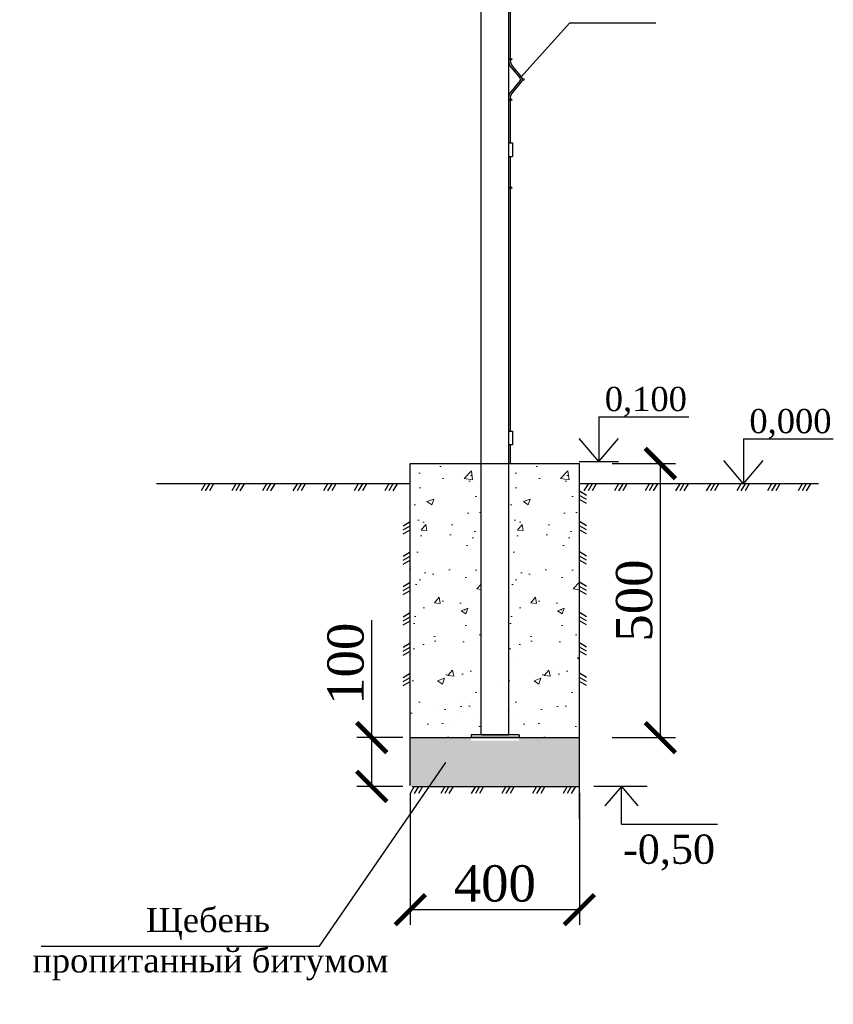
# Model space of a CAD drawing. Header units: inches. Extents: x 6778 to 7415, y 45 to 1090.
# Tile 20 of 41: x 7109 to 7176, y 234 to 316. Entities that reach past the tile are written whole.
import ezdxf

# ---------------------------------------------------------------- set-up
doc = ezdxf.new("R2010")
doc.units = ezdxf.units.IN
doc.header["$MEASUREMENT"] = 0
doc.linetypes.add('DASHDOTX2', pattern=[50.8, 25.4, -12.7, 0, -12.7])
doc.linetypes.add('K5LT_BASIC', pattern=[0])
doc.layers.add('.', color=7, linetype='Continuous', lineweight=15)
doc.layers.add('Системный слой VIEW1', color=7, linetype='Continuous')
doc.layers.add('Системный слой VIEW5', color=7, linetype='Continuous')
doc.styles.add('GOST', font='gost.shx', dxfattribs={"oblique": 15})
doc.styles.add('TIEMS', font='times.ttf')
doc.dimstyles.new('Copy of ISO-25', dxfattribs={"dimtxt": 3, "dimasz": 2.5, "dimexe": 1.25, "dimexo": 0.625, "dimtad": 1, "dimlfac": 100, "dimtxsty": 'GOST', "dimblk": 'ARCHTICK', "dimcen": 2.5, "dimadec": 0, "dimazin": 0, "dimtfac": 1, "dimtmove": 0, "dimatfit": 3, "dimldrblk": 'ARCHTICK', "dimfxl": 1, "dimarcsym": 0})

# ---------------------------------------------------------------- blocks, each defined once
blk = doc.blocks.new('_ArchTick')
at = {"color": 0, "linetype": 'ByBlock', "const_width": 0.15}
blk.add_lwpolyline([(-0.5, -0.5), (0.5, 0.5)], dxfattribs=at)
blk = doc.blocks.new('*D298')
at = {"color": 0, "lineweight": -2, "transparency": 16777216}
for p, q in [((7138.186, 256.384), (7138.186, 266.101)), ((7140.75, 256.384), (7136.936, 256.384)), ((7138.186, 252.346), (7138.186, 256.384)), ((7140.75, 252.346), (7136.936, 252.346))]:
    blk.add_line(p, q, dxfattribs=at)
at = {"layer": 'Defpoints', "color": 0, "transparency": 16777216}
for p in [(7138.186, 256.384), (7141.375, 256.384), (7141.375, 252.346)]:
    blk.add_point(p, dxfattribs=at)
at = {"color": 0, "lineweight": -2, "transparency": 16777216, "xscale": 2.5, "yscale": 2.5, "zscale": 2.5}
for p, rotation in [((7138.186, 256.384), 90), ((7138.186, 252.346), 270)]:
    blk.add_blockref('_ArchTick', p, dxfattribs=dict(at, rotation=rotation))
at = {"color": 0, "transparency": 16777216, "insert": (7136.035, 262.493), "char_height": 3, "attachment_point": 5, "rotation": 90, "style": 'TIEMS'}
blk.add_mtext('100', dxfattribs=at)
blk = doc.blocks.new('*D299')
at = {"color": 0, "lineweight": -2, "transparency": 16777216}
for p, q in [((7141.375, 251.808), (7141.375, 240.897)), ((7155.375, 251.808), (7155.375, 240.897)), ((7155.375, 242.147), (7141.375, 242.147))]:
    blk.add_line(p, q, dxfattribs=at)
at = {"layer": 'Defpoints', "color": 0, "transparency": 16777216}
for p in [(7141.375, 252.433), (7155.375, 252.433), (7141.375, 242.147)]:
    blk.add_point(p, dxfattribs=at)
at = {"color": 0, "lineweight": -2, "transparency": 16777216, "xscale": 2.5, "yscale": 2.5, "zscale": 2.5, "rotation": 180}
blk.add_blockref('_ArchTick', (7141.375, 242.147), dxfattribs=at)
at = {"color": 0, "lineweight": -2, "transparency": 16777216, "xscale": 2.5, "yscale": 2.5, "zscale": 2.5}
blk.add_blockref('_ArchTick', (7155.375, 242.147), dxfattribs=at)
at = {"color": 0, "transparency": 16777216, "insert": (7148.375, 244.298), "char_height": 3, "attachment_point": 5, "style": 'TIEMS'}
blk.add_mtext('400', dxfattribs=at)
blk = doc.blocks.new('*D301')
at = {"color": 0, "lineweight": -2, "transparency": 16777216}
for p, q in [((7158.085, 279.059), (7163.325, 279.059)), ((7162.075, 256.384), (7162.075, 279.059)), ((7158.085, 256.384), (7163.325, 256.384))]:
    blk.add_line(p, q, dxfattribs=at)
at = {"layer": 'Defpoints', "color": 0, "transparency": 16777216}
for p in [(7157.46, 279.059), (7162.075, 279.059), (7157.46, 256.384)]:
    blk.add_point(p, dxfattribs=at)
at = {"color": 0, "lineweight": -2, "transparency": 16777216, "xscale": 2.5, "yscale": 2.5, "zscale": 2.5}
for p, rotation in [((7162.075, 279.059), 90), ((7162.075, 256.384), 270)]:
    blk.add_blockref('_ArchTick', p, dxfattribs=dict(at, rotation=rotation))
at = {"color": 0, "transparency": 16777216, "insert": (7159.924, 267.722), "char_height": 3, "attachment_point": 5, "rotation": 90, "style": 'TIEMS'}
blk.add_mtext('500', dxfattribs=at)

msp = doc.modelspace()

# ---------------------------------------------------------------- hatches: boundary and pattern name
at = {"layer": '.', "linetype": 'ByBlock'}
h = msp.add_hatch(dxfattribs=at)
h.set_pattern_fill('AR-CONC', color=0, scale=0.8)
h.set_pattern_definition([(50, (4035.581, -1094.612), (5.7380815, -0.502017), [0.6, -6.6]), (355, (4035.581, -1094.612), (-1.110011, 6.017537), [0.48, -5.28]), (100.45144, (4036.0594, -1094.6537), (4.628071, 5.51552), [0.509922, -5.609137]), (46.1842, (4035.581, -1093.012), (8.53793, -1.324154), [0.9, -9.9]), (96.63564, (4036.293, -1093.122), (7.477296, 7.792949), [0.764883, -8.41371]), (351.18416, (4035.581, -1093.012), (7.477296, 7.792949), [0.72, -7.92]), (21, (4036.381, -1093.412), (4.7752564, -3.220951), [0.6, -6.6]), (326, (4036.381, -1093.412), (1.946523, 5.8012), [0.48, -5.28]), (71.45144, (4036.779, -1093.68), (6.721779, 2.580249), [0.509922, -5.609137]), (37.5, (4035.5812, -1094.6118), (0.0972788, 2.6631508), [0, -5.216, 0, -5.36, 0, -5.3]), (7.5, (4035.5812, -1094.6118), (2.1045563, 3.1552937), [0, -3.056, 0, -5.096, 0, -2.02]), (327.5, (4033.7972, -1094.6118), (4.2705795, -0.180439), [0, -2, 0, -6.24, 0, -8.28]), (317.5, (4032.9972, -1094.612), (4.6654894, 0.80084), [0, -2.6, 0, -4.144, 0, -5.88])])
h.paths.add_polyline_path([(7147.248, 279.06), (7141.367, 279.059), (7141.367, 256.384), (7147.33, 256.384), (7147.248, 256.444)])
h = msp.add_hatch(dxfattribs=at)
h.set_pattern_fill('AR-CONC', color=0, scale=0.8)
h.set_pattern_definition([(50, (4043.5577, -1094.612), (5.7380815, -0.502017), [0.6, -6.6]), (355, (4043.5577, -1094.612), (-1.110011, 6.017537), [0.48, -5.28]), (100.45144, (4044.036, -1094.6537), (4.628071, 5.51552), [0.509922, -5.609137]), (46.1842, (4043.558, -1093.012), (8.53793, -1.324154), [0.9, -9.9]), (96.63564, (4044.269, -1093.122), (7.477296, 7.792949), [0.764883, -8.41371]), (351.18416, (4043.558, -1093.012), (7.477296, 7.792949), [0.72, -7.92]), (21, (4044.3577, -1093.412), (4.7752564, -3.220951), [0.6, -6.6]), (326, (4044.3577, -1093.412), (1.946523, 5.8012), [0.48, -5.28]), (71.45144, (4044.7556, -1093.68), (6.721779, 2.580249), [0.509922, -5.609137]), (37.5, (4043.5577, -1094.6118), (0.0972788, 2.6631508), [0, -5.216, 0, -5.36, 0, -5.3]), (7.5, (4043.5577, -1094.6118), (2.1045563, 3.1552937), [0, -3.056, 0, -5.096, 0, -2.02]), (327.5, (4041.7737, -1094.6118), (4.2705795, -0.180439), [0, -2, 0, -6.24, 0, -8.28]), (317.5, (4040.9737, -1094.612), (4.6654894, 0.80084), [0, -2.6, 0, -4.144, 0, -5.88])])
h.paths.add_polyline_path([(7149.487, 256.384), (7155.307, 256.384), (7155.367, 256.444), (7155.367, 279.059), (7149.487, 279.059)])
h = msp.add_hatch(dxfattribs=at)
h.set_pattern_fill('GRAVEL', color=256, scale=0.8)
h.set_pattern_definition([(228.0127875, (3878.45355, -1246.500063), (-6.4, -7.2), [0.1076288, -10.65527044]), (184.9697407, (3878.38155, -1246.580063), (9.6, 0.8), [0.1846944, -18.28473981]), (132.510447, (3878.19755, -1246.596063), (8, -8.8), [0.1302304, -12.89282608]), (267.273689, (3877.88555, -1246.796063), (0.8, 16), [0.1681904, -16.65084643]), (292.8336542, (3877.87755, -1246.964063), (-4, 9.6), [0.164924, -16.3274985]), (357.273689, (3877.94155, -1247.116063), (-16, 0.8), [0.1681904, -16.65084643]), (37.6942405, (3878.10955, -1247.124063), (-10.4, -8), [0.2224232, -22.01987884]), (72.2553284, (3878.28555, -1246.988063), (5.6, 17.6), [0.2099904, -20.7890572]), (121.4295656, (3878.34955, -1246.788063), (-6.4, 10.4), [0.16876, -16.70725849]), (175.2363583, (3878.26155, -1246.644063), (8.8, -0.8), [0.1926656, -9.44061006]), (222.3974378, (3878.06955, -1246.628063), (-9.6, -8.8), [0.2491584, -24.6667]), (138.8140748, (3878.67755, -1246.80406), (-5.6, 4.8), [0.0850408, -8.41907585]), (171.4692344, (3878.61355, -1246.748063), (10.4, -1.6), [0.1617896, -16.01720913]), (225, (3878.45355, -1246.72406), (-1e-16, -0.8), [0.1131368, -1.01823405]), (203.1985905, (3878.39755, -1246.62806), (4, 1.6), [0.0609264, -6.03169208]), (291.8014095, (3878.34155, -1246.65206), (-0.8, 2.4), [0.0861624, -4.22196945]), (30.9637565, (3878.37355, -1246.73206), (2.4, 1.6), [0.1399432, -4.52481832]), (161.565051, (3878.49355, -1246.66006), (1.6, -0.8), [0.1011928, -2.42862933]), (16.3895403, (3877.87755, -1246.652063), (8, 2.4), [0.14176, -14.03427612]), (70.346176, (3878.01355, -1246.612063), (-3.2, -8.8), [0.1189288, -11.7739262]), (293.1985905, (3878.49355, -1246.50006), (-1.6, 4), [0.121852, -5.97076648]), (343.6104597, (3878.54155, -1246.612063), (-8, 2.4), [0.14176, -14.03427612]), (339.4439548, (3877.87755, -1247.14806), (-4, 1.6), [0.136704, -6.698499]), (294.7751406, (3878.00555, -1247.196063), (-4, 8.8), [0.1145424, -11.33971445]), (66.8014095, (3878.50155, -1247.30006), (1.6, 4), [0.121852, -5.97076648]), (17.3540246, (3878.54955, -1247.188063), (-10.4, -3.2), [0.1341048, -13.2763389]), (69.4439548, (3878.10955, -1247.30006), (-1.6, -4), [0.068352, -6.766851]), (101.3099325, (3878.45355, -1247.30006), (-0.8, 3.2), [0.040792, -4.03842361]), (165.9637565, (3878.44555, -1247.26006), (2.4, -0.8), [0.164924, -3.1335605]), (186.009006, (3878.28555, -1247.220063), (8, 0.8), [0.15284, -15.13113854]), (303.6900675, (3878.37355, -1246.80406), (-0.8, 1.6), [0.1153776, -2.76906342]), (353.1572266, (3878.43755, -1246.900063), (13.6, -1.6), [0.2014352, -19.9420501]), (60.945396, (3878.63755, -1246.92406), (-3.2, -5.6), [0.0823648, -8.15413931]), (90, (3878.67755, -1246.8521), (-0.8, 0.8), [0.048, -0.752]), (120.2564372, (3878.26955, -1247.196063), (3.2, -5.6), [0.1111392, -11.002816]), (48.0127875, (3878.21355, -1247.100063), (6.4, 7.2), [0.2152576, -10.54764164]), (0, (3878.35755, -1246.9401), (0.8, 0.8), [0.208, -0.592]), (325.3048465, (3878.56555, -1246.940063), (8, -5.6), [0.1264912, -12.52261944]), (254.054604, (3878.66955, -1247.01206), (-0.8, -3.2), [0.1164816, -5.70760631]), (207.6459754, (3878.63755, -1247.124063), (-15.2, -8), [0.189652, -18.77557935]), (175.4260787, (3878.46955, -1247.212063), (-10.4, 0.8), [0.2006392, -19.86325873])])
h.paths.add_polyline_path([(7155.367, 256.382), (7150.365, 256.382), (7150.365, 256.119), (7146.405, 256.119), (7146.405, 256.382), (7141.367, 256.382), (7141.367, 252.344), (7155.367, 252.344)])

# ---------------------------------------------------------------- linework, layer by layer
at = {"color": 1}
for p, q in [((7149.495, 305.582), (7149.85, 305.582)), ((7149.85, 305.582), (7149.85, 304.462)), ((7149.495, 304.462), (7149.85, 304.462)), ((7149.495, 281.724), (7149.85, 281.724)), ((7149.85, 281.724), (7149.85, 280.604)), ((7149.85, 280.604), (7149.495, 280.604))]:
    msp.add_line(p, q, dxfattribs=at)
at = {"color": 7}
for p, q in [((7156.974, 282.933), (7164.423, 282.933)), ((7156.974, 279.213), (7155.345, 281.135)), ((7156.974, 279.213), (7158.602, 281.135)), ((7168.947, 281.104), (7176.396, 281.104)), ((7168.947, 277.384), (7167.318, 279.306)), ((7168.947, 277.384), (7170.575, 279.306)), ((7158.855, 252.346), (7157.489, 250.732)), ((7158.855, 252.346), (7160.221, 250.732)), ((7158.855, 249.224), (7166.813, 249.224))]:
    msp.add_line(p, q, dxfattribs=at)
at = {"color": 7, "linetype": 'DASHDOTX2'}
for p, q in [((7156.974, 282.933), (7156.974, 279.213)), ((7168.947, 281.104), (7168.947, 277.384)), ((7158.855, 249.224), (7158.855, 252.346))]:
    msp.add_line(p, q, dxfattribs=at)
for p, q in [((7141.375, 252.433), (7141.375, 279.059)), ((7155.375, 249.633), (7155.375, 279.059)), ((7146.428, 256.624), (7146.428, 256.384)), ((7150.388, 256.624), (7150.388, 256.384)), ((7110.813, 239.143), (7133.853, 239.143))]:
    msp.add_line(p, q)
at = {"linetype": 'ByBlock'}
for p, q in [((7141.375, 277.384), (7120.375, 277.384)), ((7175.168, 277.384), (7155.375, 277.384))]:
    msp.add_line(p, q, dxfattribs=at)
at = {"linetype": 'ByBlock', "ltscale": 8}
for p, q in [((7124.404, 277.384), (7124.062, 276.787)), ((7124.745, 277.384), (7124.404, 276.787)), ((7125.087, 277.384), (7124.745, 276.787)), ((7126.936, 277.384), (7126.595, 276.787)), ((7127.277, 277.384), (7126.936, 276.787)), ((7127.619, 277.384), (7127.277, 276.787)), ((7129.468, 277.384), (7129.127, 276.787)), ((7129.809, 277.384), (7129.468, 276.787)), ((7130.151, 277.384), (7129.809, 276.787)), ((7132, 277.384), (7131.659, 276.787)), ((7132.341, 277.384), (7132, 276.787)), ((7132.683, 277.384), (7132.341, 276.787)), ((7134.532, 277.384), (7134.191, 276.787)), ((7134.873, 277.384), (7134.532, 276.787)), ((7135.215, 277.384), (7134.873, 276.787)), ((7137.064, 277.384), (7136.723, 276.787)), ((7137.406, 277.384), (7137.064, 276.787)), ((7137.747, 277.384), (7137.406, 276.787)), ((7139.596, 277.384), (7139.255, 276.787)), ((7139.938, 277.384), (7139.596, 276.787)), ((7140.279, 277.384), (7139.938, 276.787)), ((7156.089, 277.384), (7155.747, 276.787)), ((7156.43, 277.384), (7156.089, 276.787)), ((7156.772, 277.384), (7156.43, 276.787)), ((7158.621, 277.384), (7158.28, 276.787)), ((7158.962, 277.384), (7158.621, 276.787)), ((7159.304, 277.384), (7158.962, 276.787)), ((7161.153, 277.384), (7160.812, 276.787)), ((7161.494, 277.384), (7161.153, 276.787)), ((7161.836, 277.384), (7161.494, 276.787)), ((7163.685, 277.384), (7163.344, 276.787)), ((7164.026, 277.384), (7163.685, 276.787)), ((7164.368, 277.384), (7164.026, 276.787)), ((7166.217, 277.384), (7165.876, 276.787)), ((7166.559, 277.384), (7166.217, 276.787)), ((7166.9, 277.384), (7166.559, 276.787)), ((7168.749, 277.384), (7168.408, 276.787)), ((7169.091, 277.384), (7168.749, 276.787)), ((7169.432, 277.384), (7169.091, 276.787)), ((7171.281, 277.384), (7170.94, 276.787)), ((7171.623, 277.384), (7171.281, 276.787)), ((7171.964, 277.384), (7171.623, 276.787)), ((7173.813, 277.384), (7173.472, 276.787)), ((7174.155, 277.384), (7173.813, 276.787)), ((7174.496, 277.384), (7174.155, 276.787)), ((7155.971, 276.422), (7155.375, 276.764)), ((7155.971, 276.081), (7155.375, 276.422)), ((7155.971, 275.739), (7155.375, 276.081)), ((7140.778, 273.914), (7141.375, 274.255)), ((7140.778, 273.572), (7141.374, 273.913)), ((7155.971, 273.914), (7155.375, 274.255)), ((7155.971, 273.572), (7155.375, 273.913)), ((7140.778, 273.231), (7141.374, 273.572)), ((7155.971, 273.231), (7155.375, 273.572)), ((7140.778, 271.405), (7141.375, 271.746)), ((7140.778, 271.063), (7141.374, 271.405)), ((7155.971, 271.405), (7155.375, 271.746)), ((7155.971, 271.063), (7155.375, 271.405)), ((7140.778, 270.722), (7141.374, 271.063)), ((7155.971, 270.722), (7155.375, 271.063)), ((7140.778, 268.896), (7141.375, 269.237)), ((7140.778, 268.555), (7141.374, 268.896)), ((7155.971, 268.896), (7155.375, 269.237)), ((7155.971, 268.555), (7155.375, 268.896)), ((7140.778, 268.213), (7141.374, 268.555)), ((7155.971, 268.213), (7155.375, 268.555)), ((7140.778, 266.387), (7141.375, 266.729)), ((7140.778, 266.046), (7141.374, 266.387)), ((7155.971, 266.387), (7155.375, 266.729)), ((7155.971, 266.046), (7155.375, 266.387)), ((7140.778, 265.704), (7141.374, 266.046)), ((7155.971, 265.704), (7155.375, 266.046)), ((7140.778, 263.879), (7141.375, 264.22)), ((7155.971, 263.879), (7155.375, 264.22)), ((7140.778, 263.537), (7141.374, 263.878)), ((7140.778, 263.196), (7141.374, 263.537)), ((7155.971, 263.537), (7155.375, 263.878)), ((7155.971, 263.196), (7155.375, 263.537)), ((7140.778, 261.37), (7141.375, 261.711)), ((7155.971, 261.37), (7155.375, 261.711)), ((7140.778, 261.028), (7141.374, 261.37)), ((7140.778, 260.687), (7141.374, 261.028)), ((7155.971, 261.028), (7155.375, 261.37)), ((7155.971, 260.687), (7155.375, 261.028)), ((7141.701, 252.346), (7141.36, 251.749)), ((7142.043, 252.346), (7141.701, 251.749)), ((7142.384, 252.346), (7142.043, 251.749)), ((7144.234, 252.346), (7143.892, 251.749)), ((7144.575, 252.346), (7144.234, 251.749)), ((7144.916, 252.346), (7144.575, 251.749)), ((7146.766, 252.346), (7146.424, 251.749)), ((7147.107, 252.346), (7146.766, 251.749)), ((7147.448, 252.346), (7147.107, 251.749)), ((7149.298, 252.346), (7148.956, 251.749)), ((7149.639, 252.346), (7149.298, 251.749)), ((7149.981, 252.346), (7149.639, 251.749)), ((7151.83, 252.346), (7151.488, 251.749)), ((7152.171, 252.346), (7151.83, 251.749)), ((7152.513, 252.346), (7152.171, 251.749)), ((7154.362, 252.346), (7154.02, 251.749)), ((7154.703, 252.346), (7154.362, 251.749)), ((7155.045, 252.346), (7154.703, 251.749))]:
    msp.add_line(p, q, dxfattribs=at)
at = {"color": 3}
for p, q in [((7156.723, 277.384), (7156.723, 277.384)), ((7150.202, 262.976), (7150.202, 262.976)), ((7155.375, 262.833), (7155.231, 262.976)), ((7153.659, 262.033), (7153.659, 262.033)), ((7146.43, 259.205), (7146.43, 259.205)), ((7149.573, 258.576), (7149.495, 258.655)), ((7149.888, 258.262), (7149.888, 258.262)), ((7145.173, 257.947), (7145.173, 257.947)), ((7143.916, 256.69), (7143.916, 256.69)), ((7152.088, 256.061), (7152.088, 256.061))]:
    msp.add_line(p, q, dxfattribs=at)
at = {"color": 2}
for p, q in [((7147.059, 260.025), (7147.059, 260.025)), ((7148.788, 260.497), (7148.788, 260.497)), ((7143.601, 259.082), (7143.601, 259.082)), ((7145.33, 259.554), (7145.33, 259.554)), ((7150.045, 259.239), (7150.045, 259.239)), ((7146.587, 258.297), (7146.587, 258.297)), ((7144.859, 257.825), (7144.859, 257.825)), ((7149.573, 257.511), (7149.573, 257.511)), ((7143.13, 257.354), (7143.13, 257.354)), ((7147.845, 257.039), (7147.845, 257.039)), ((7152.559, 256.725), (7152.559, 256.725)), ((7144.387, 256.096), (7144.387, 256.096)), ((7146.116, 256.568), (7146.116, 256.568)), ((7147.736, 256.563), (7147.736, 256.563)), ((7149.102, 255.782), (7149.102, 255.782)), ((7150.831, 256.254), (7150.831, 256.254)), ((7147.373, 255.311), (7147.373, 255.311)), ((7150.516, 255.118), (7150.516, 255.118)), ((7152.088, 254.996), (7152.088, 254.996)), ((7153.817, 255.468), (7153.817, 255.468)), ((7145.644, 254.839), (7145.644, 254.839)), ((7150.359, 254.525), (7150.359, 254.525)), ((7153.345, 253.739), (7153.345, 253.739)), ((7143.444, 252.551), (7143.444, 252.551)), ((7149.888, 252.708), (7149.888, 252.708)), ((7149.525, 252.346), (7149.573, 252.394)), ((7154.602, 252.394), (7154.602, 252.394))]:
    msp.add_line(p, q, dxfattribs=at)
at = {"ltscale": 0.2}
for p, q in [((7150.388, 256.624), (7146.428, 256.624)), ((7150.388, 256.384), (7146.428, 256.384))]:
    msp.add_line(p, q, dxfattribs=at)
at = {"ltscale": 0.5}
msp.add_line((7133.853, 239.143), (7144.326, 254.316), dxfattribs=at)
at = {"linetype": 'ByBlock'}
for points in [[(7150.522, 311.025), (7154.59, 315.507), (7161.711, 315.507)], [(7141.375, 279.059), (7155.375, 279.059)], [(7155.348, 279.213), (7158.6, 279.213)], [(7141.375, 256.384), (7155.375, 256.384)], [(7141.528, 252.346), (7155.375, 252.346)]]:
    msp.add_lwpolyline(points, dxfattribs=at)
at = {"color": 7, "linetype": 'Continuous', "const_width": 0.112}
for points in [[(7166.643, 277.384), (7171.1, 277.384)], [(7156.551, 252.346), (7161.008, 252.346)]]:
    msp.add_lwpolyline(points, dxfattribs=at)
at = {"layer": 'Системный слой VIEW1', "color": 5, "linetype": 'K5LT_BASIC'}
for p, q in [((7147.255, 256.624), (7147.255, 363.398)), ((7149.495, 363.398), (7149.495, 277.86)), ((7149.495, 356.159), (7149.495, 256.624)), ((7147.28, 256.624), (7149.52, 256.624))]:
    msp.add_line(p, q, dxfattribs=at)
at = {"layer": 'Системный слой VIEW5', "color": 0, "linetype": 'K5LT_BASIC'}
for p, q in [((7149.635, 316.444), (7149.635, 312.456)), ((7149.724, 311.826), (7150.478, 310.928)), ((7149.724, 311.826), (7150.478, 310.928)), ((7149.724, 311.826), (7150.478, 310.928)), ((7149.724, 311.826), (7150.478, 310.928)), ((7149.724, 311.826), (7150.478, 310.928)), ((7149.724, 311.826), (7150.478, 310.928)), ((7149.724, 311.826), (7150.478, 310.928)), ((7149.724, 311.826), (7150.478, 310.928)), ((7149.724, 311.826), (7150.478, 310.928)), ((7149.724, 311.826), (7150.478, 310.928)), ((7149.724, 311.826), (7150.478, 310.928)), ((7149.724, 311.826), (7150.478, 310.928)), ((7149.724, 311.826), (7150.478, 310.928)), ((7149.724, 311.826), (7150.478, 310.928)), ((7149.724, 311.826), (7150.478, 310.928)), ((7149.724, 311.826), (7150.478, 310.928)), ((7149.724, 311.826), (7150.478, 310.928)), ((7149.724, 311.826), (7150.478, 310.928)), ((7149.724, 311.826), (7150.478, 310.928)), ((7149.724, 311.826), (7150.478, 310.928)), ((7149.724, 311.826), (7150.478, 310.928)), ((7149.724, 311.826), (7150.478, 310.928)), ((7149.724, 311.826), (7150.478, 310.928)), ((7149.724, 311.826), (7150.478, 310.928)), ((7149.724, 311.826), (7150.478, 310.928)), ((7149.724, 311.826), (7150.478, 310.928)), ((7149.724, 311.826), (7150.478, 310.928)), ((7149.724, 311.826), (7150.478, 310.928)), ((7149.724, 311.826), (7150.478, 310.928)), ((7149.724, 311.826), (7150.478, 310.928)), ((7149.724, 311.826), (7150.478, 310.928)), ((7149.724, 311.826), (7150.478, 310.928)), ((7149.724, 311.826), (7150.478, 310.928)), ((7149.724, 311.826), (7150.478, 310.928)), ((7149.724, 311.826), (7150.478, 310.928)), ((7149.724, 311.826), (7150.478, 310.928)), ((7149.724, 311.826), (7150.478, 310.928)), ((7149.724, 311.826), (7150.478, 310.928)), ((7149.724, 311.826), (7150.478, 310.928)), ((7149.724, 311.826), (7150.478, 310.928)), ((7149.724, 311.826), (7150.478, 310.928)), ((7149.724, 311.826), (7150.478, 310.928)), ((7149.724, 311.826), (7150.478, 310.928)), ((7149.724, 311.826), (7150.478, 310.928)), ((7149.724, 311.826), (7150.478, 310.928)), ((7149.724, 311.826), (7150.478, 310.928)), ((7149.724, 311.826), (7150.478, 310.928)), ((7149.724, 311.826), (7150.478, 310.928)), ((7149.724, 311.826), (7150.478, 310.928)), ((7149.724, 311.826), (7150.478, 310.928)), ((7149.724, 311.826), (7150.478, 310.928)), ((7149.724, 311.826), (7150.478, 310.928)), ((7149.724, 311.826), (7150.478, 310.928)), ((7149.724, 311.826), (7150.478, 310.928)), ((7149.724, 311.826), (7150.478, 310.928)), ((7149.724, 311.826), (7150.478, 310.928)), ((7149.724, 311.826), (7150.478, 310.928)), ((7149.831, 311.916), (7150.585, 311.018)), ((7150.478, 310.748), (7149.724, 309.85)), ((7150.585, 310.658), (7149.831, 309.76)), ((7150.585, 310.658), (7149.831, 309.76)), ((7150.585, 310.658), (7149.831, 309.76)), ((7150.585, 310.658), (7149.831, 309.76)), ((7150.585, 310.658), (7149.831, 309.76)), ((7150.585, 310.658), (7149.831, 309.76)), ((7150.585, 310.658), (7149.831, 309.76)), ((7150.585, 310.658), (7149.831, 309.76)), ((7150.585, 310.658), (7149.831, 309.76)), ((7150.585, 310.658), (7149.831, 309.76)), ((7150.585, 310.658), (7149.831, 309.76)), ((7150.585, 310.658), (7149.831, 309.76)), ((7150.585, 310.658), (7149.831, 309.76)), ((7150.585, 310.658), (7149.831, 309.76)), ((7150.585, 310.658), (7149.831, 309.76)), ((7150.585, 310.658), (7149.831, 309.76)), ((7150.585, 310.658), (7149.831, 309.76)), ((7150.585, 310.658), (7149.831, 309.76)), ((7150.585, 310.658), (7149.831, 309.76)), ((7150.585, 310.658), (7149.831, 309.76)), ((7150.585, 310.658), (7149.831, 309.76)), ((7150.585, 310.658), (7149.831, 309.76)), ((7150.585, 310.658), (7149.831, 309.76)), ((7150.585, 310.658), (7149.831, 309.76)), ((7150.585, 310.658), (7149.831, 309.76)), ((7150.585, 310.658), (7149.831, 309.76)), ((7150.585, 310.658), (7149.831, 309.76)), ((7150.585, 310.658), (7149.831, 309.76)), ((7150.585, 310.658), (7149.831, 309.76)), ((7150.585, 310.658), (7149.831, 309.76)), ((7150.585, 310.658), (7149.831, 309.76)), ((7150.585, 310.658), (7149.831, 309.76)), ((7150.585, 310.658), (7149.831, 309.76)), ((7150.585, 310.658), (7149.831, 309.76)), ((7150.585, 310.658), (7149.831, 309.76)), ((7150.585, 310.658), (7149.831, 309.76)), ((7150.585, 310.658), (7149.831, 309.76)), ((7150.585, 310.658), (7149.831, 309.76)), ((7150.585, 310.658), (7149.831, 309.76)), ((7150.585, 310.658), (7149.831, 309.76)), ((7150.585, 310.658), (7149.831, 309.76)), ((7150.585, 310.658), (7149.831, 309.76)), ((7150.585, 310.658), (7149.831, 309.76)), ((7150.585, 310.658), (7149.831, 309.76)), ((7150.585, 310.658), (7149.831, 309.76)), ((7150.585, 310.658), (7149.831, 309.76)), ((7150.585, 310.658), (7149.831, 309.76)), ((7150.585, 310.658), (7149.831, 309.76)), ((7150.585, 310.658), (7149.831, 309.76)), ((7150.585, 310.658), (7149.831, 309.76)), ((7150.585, 310.658), (7149.831, 309.76)), ((7150.585, 310.658), (7149.831, 309.76)), ((7150.585, 310.658), (7149.831, 309.76)), ((7150.585, 310.658), (7149.831, 309.76)), ((7150.585, 310.658), (7149.831, 309.76)), ((7150.585, 310.658), (7149.831, 309.76)), ((7150.585, 310.658), (7149.831, 309.76)), ((7149.635, 309.22), (7149.635, 305.582)), ((7149.635, 304.462), (7149.635, 281.724)), ((7149.635, 280.604), (7149.635, 279.059))]:
    msp.add_line(p, q, dxfattribs=at)
for centre in [(7149.705, 312.51), (7150.713, 310.83), (7149.705, 309.15), (7149.705, 301.87)]:
    msp.add_circle(centre, 0.07, dxfattribs=at)
for centre, radius, start, end in [((7150.475, 312.456), 0.98, 180, 220), ((7150.475, 312.456), 0.98, 180, 220), ((7150.475, 312.456), 0.98, 180, 220), ((7150.475, 312.456), 0.98, 180, 220), ((7150.475, 312.456), 0.98, 180, 220), ((7150.475, 312.456), 0.98, 180, 220), ((7150.475, 312.456), 0.98, 180, 220), ((7150.475, 312.456), 0.98, 180, 220), ((7150.475, 312.456), 0.98, 180, 220), ((7150.475, 312.456), 0.98, 180, 220), ((7150.475, 312.456), 0.98, 180, 220), ((7150.475, 312.456), 0.98, 180, 220), ((7150.475, 312.456), 0.98, 180, 220), ((7150.475, 312.456), 0.98, 180, 220), ((7150.475, 312.456), 0.98, 180, 220), ((7150.475, 312.456), 0.98, 180, 220), ((7150.475, 312.456), 0.98, 180, 220), ((7150.475, 312.456), 0.98, 180, 220), ((7150.475, 312.456), 0.98, 180, 220), ((7150.475, 312.456), 0.98, 180, 220), ((7150.475, 312.456), 0.98, 180, 220), ((7150.475, 312.456), 0.98, 180, 220), ((7150.475, 312.456), 0.98, 180, 220), ((7150.475, 312.456), 0.98, 180, 220), ((7150.475, 312.456), 0.98, 180, 220), ((7150.475, 312.456), 0.98, 180, 220), ((7150.475, 312.456), 0.98, 180, 220), ((7150.475, 312.456), 0.98, 180, 220), ((7150.475, 312.456), 0.98, 180, 220), ((7150.475, 312.456), 0.98, 180, 220), ((7150.475, 312.456), 0.98, 180, 220), ((7150.475, 312.456), 0.98, 180, 220), ((7150.475, 312.456), 0.98, 180, 220), ((7150.475, 312.456), 0.98, 180, 220), ((7150.475, 312.456), 0.98, 180, 220), ((7150.475, 312.456), 0.98, 180, 220), ((7150.475, 312.456), 0.98, 180, 220), ((7150.475, 312.456), 0.98, 180, 220), ((7150.475, 312.456), 0.98, 180, 220), ((7150.475, 312.456), 0.98, 180, 220), ((7150.475, 312.456), 0.98, 180, 220), ((7150.475, 312.456), 0.98, 180, 220), ((7150.475, 312.456), 0.98, 180, 220), ((7150.475, 312.456), 0.98, 180, 220), ((7150.475, 312.456), 0.98, 180, 220), ((7150.475, 312.456), 0.98, 180, 220), ((7150.475, 312.456), 0.98, 180, 220), ((7150.475, 312.456), 0.98, 180, 220), ((7150.475, 312.456), 0.98, 180, 220), ((7150.475, 312.456), 0.98, 180, 220), ((7150.475, 312.456), 0.98, 180, 220), ((7150.475, 312.456), 0.98, 180, 220), ((7150.475, 312.456), 0.98, 180, 220), ((7150.475, 312.456), 0.98, 180, 220), ((7150.475, 312.456), 0.98, 180, 220), ((7150.475, 312.456), 0.98, 180, 220), ((7150.475, 312.456), 0.98, 180, 220), ((7150.475, 312.456), 0.84, 180, 220), ((7150.475, 312.456), 0.84, 180, 220), ((7150.475, 312.456), 0.84, 180, 220), ((7150.475, 312.456), 0.84, 180, 220), ((7150.475, 312.456), 0.84, 180, 220), ((7150.475, 312.456), 0.84, 180, 220), ((7150.475, 312.456), 0.84, 180, 220), ((7150.475, 312.456), 0.84, 180, 220), ((7150.475, 312.456), 0.84, 180, 220), ((7150.475, 312.456), 0.84, 180, 220), ((7150.475, 312.456), 0.84, 180, 220), ((7150.475, 312.456), 0.84, 180, 220), ((7150.475, 312.456), 0.84, 180, 220), ((7150.475, 312.456), 0.84, 180, 220), ((7150.475, 312.456), 0.84, 180, 220), ((7150.475, 312.456), 0.84, 180, 220), ((7150.475, 312.456), 0.84, 180, 220), ((7150.475, 312.456), 0.84, 180, 220), ((7150.475, 312.456), 0.84, 180, 220), ((7150.475, 312.456), 0.84, 180, 220), ((7150.475, 312.456), 0.84, 180, 220), ((7150.475, 312.456), 0.84, 180, 220), ((7150.475, 312.456), 0.84, 180, 220), ((7150.475, 312.456), 0.84, 180, 220), ((7150.475, 312.456), 0.84, 180, 220), ((7150.475, 312.456), 0.84, 180, 220), ((7150.475, 312.456), 0.84, 180, 220), ((7150.475, 312.456), 0.84, 180, 220), ((7150.475, 312.456), 0.84, 180, 220), ((7150.475, 312.456), 0.84, 180, 220), ((7150.475, 312.456), 0.84, 180, 220), ((7150.475, 312.456), 0.84, 180, 220), ((7150.475, 312.456), 0.84, 180, 220), ((7150.475, 312.456), 0.84, 180, 220), ((7150.475, 312.456), 0.84, 180, 220), ((7150.475, 312.456), 0.84, 180, 220), ((7150.475, 312.456), 0.84, 180, 220), ((7150.475, 312.456), 0.84, 180, 220), ((7150.475, 312.456), 0.84, 180, 220), ((7150.475, 312.456), 0.84, 180, 220), ((7150.475, 312.456), 0.84, 180, 220), ((7150.475, 312.456), 0.84, 180, 220), ((7150.475, 312.456), 0.84, 180, 220), ((7150.475, 312.456), 0.84, 180, 220), ((7150.475, 312.456), 0.84, 180, 220), ((7150.475, 312.456), 0.84, 180, 220), ((7150.475, 312.456), 0.84, 180, 220), ((7150.475, 312.456), 0.84, 180, 220), ((7150.475, 312.456), 0.84, 180, 220), ((7150.475, 312.456), 0.84, 180, 220), ((7150.475, 312.456), 0.84, 180, 220), ((7150.475, 312.456), 0.84, 180, 220), ((7150.475, 312.456), 0.84, 180, 220), ((7150.475, 312.456), 0.84, 180, 220), ((7150.475, 312.456), 0.84, 180, 220), ((7150.475, 312.456), 0.84, 180, 220), ((7150.475, 312.456), 0.84, 180, 220), ((7150.37, 310.838), 0.14, 320, 40), ((7150.37, 310.838), 0.14, 320, 40), ((7150.37, 310.838), 0.14, 320, 40), ((7150.37, 310.838), 0.14, 320, 40), ((7150.37, 310.838), 0.14, 320, 40), ((7150.37, 310.838), 0.14, 320, 40), ((7150.37, 310.838), 0.14, 320, 40), ((7150.37, 310.838), 0.14, 320, 40), ((7150.37, 310.838), 0.14, 320, 40), ((7150.37, 310.838), 0.14, 320, 40), ((7150.37, 310.838), 0.14, 320, 40), ((7150.37, 310.838), 0.14, 320, 40), ((7150.37, 310.838), 0.14, 320, 40), ((7150.37, 310.838), 0.14, 320, 40), ((7150.37, 310.838), 0.14, 320, 40), ((7150.37, 310.838), 0.14, 320, 40), ((7150.37, 310.838), 0.14, 320, 40), ((7150.37, 310.838), 0.14, 320, 40), ((7150.37, 310.838), 0.14, 320, 40), ((7150.37, 310.838), 0.14, 320, 40), ((7150.37, 310.838), 0.14, 320, 40), ((7150.37, 310.838), 0.14, 320, 40), ((7150.37, 310.838), 0.14, 320, 40), ((7150.37, 310.838), 0.14, 320, 40), ((7150.37, 310.838), 0.14, 320, 40), ((7150.37, 310.838), 0.14, 320, 40), ((7150.37, 310.838), 0.14, 320, 40), ((7150.37, 310.838), 0.14, 320, 40), ((7150.37, 310.838), 0.14, 320, 40), ((7150.37, 310.838), 0.14, 320, 40), ((7150.37, 310.838), 0.14, 320, 40), ((7150.37, 310.838), 0.14, 320, 40), ((7150.37, 310.838), 0.14, 320, 40), ((7150.37, 310.838), 0.14, 320, 40), ((7150.37, 310.838), 0.14, 320, 40), ((7150.37, 310.838), 0.14, 320, 40), ((7150.37, 310.838), 0.14, 320, 40), ((7150.37, 310.838), 0.14, 320, 40), ((7150.37, 310.838), 0.14, 320, 40), ((7150.37, 310.838), 0.14, 320, 40), ((7150.37, 310.838), 0.14, 320, 40), ((7150.37, 310.838), 0.14, 320, 40), ((7150.37, 310.838), 0.14, 320, 40), ((7150.37, 310.838), 0.14, 320, 40), ((7150.37, 310.838), 0.14, 320, 40), ((7150.37, 310.838), 0.14, 320, 40), ((7150.37, 310.838), 0.14, 320, 40), ((7150.37, 310.838), 0.14, 320, 40), ((7150.37, 310.838), 0.14, 320, 40), ((7150.37, 310.838), 0.14, 320, 40), ((7150.37, 310.838), 0.14, 320, 40), ((7150.37, 310.838), 0.14, 320, 40), ((7150.37, 310.838), 0.14, 320, 40), ((7150.37, 310.838), 0.14, 320, 40), ((7150.37, 310.838), 0.14, 320, 40), ((7150.37, 310.838), 0.14, 320, 40), ((7150.37, 310.838), 0.14, 320, 40), ((7150.37, 310.838), 0.28, 4.52407, 40), ((7150.37, 310.838), 0.28, 4.52407, 40), ((7150.37, 310.838), 0.28, 4.52407, 40), ((7150.37, 310.838), 0.28, 4.52407, 40), ((7150.37, 310.838), 0.28, 4.52407, 40), ((7150.37, 310.838), 0.28, 4.52407, 40), ((7150.37, 310.838), 0.28, 4.52407, 40), ((7150.37, 310.838), 0.28, 4.52407, 40), ((7150.37, 310.838), 0.28, 4.52407, 40), ((7150.37, 310.838), 0.28, 4.52407, 40), ((7150.37, 310.838), 0.28, 4.52407, 40), ((7150.37, 310.838), 0.28, 4.52407, 40), ((7150.37, 310.838), 0.28, 4.52407, 40), ((7150.37, 310.838), 0.28, 4.52407, 40), ((7150.37, 310.838), 0.28, 4.52407, 40), ((7150.37, 310.838), 0.28, 4.52407, 40), ((7150.37, 310.838), 0.28, 4.52407, 40), ((7150.37, 310.838), 0.28, 4.52407, 40), ((7150.37, 310.838), 0.28, 4.52407, 40), ((7150.37, 310.838), 0.28, 4.52407, 40), ((7150.37, 310.838), 0.28, 4.52407, 40), ((7150.37, 310.838), 0.28, 4.52407, 40), ((7150.37, 310.838), 0.28, 4.52407, 40), ((7150.37, 310.838), 0.28, 4.52407, 40), ((7150.37, 310.838), 0.28, 4.52407, 40), ((7150.37, 310.838), 0.28, 4.52407, 40), ((7150.37, 310.838), 0.28, 4.52407, 40), ((7150.37, 310.838), 0.28, 4.52407, 40), ((7150.37, 310.838), 0.28, 4.52407, 40), ((7150.37, 310.838), 0.28, 4.52407, 40), ((7150.37, 310.838), 0.28, 4.52407, 40), ((7150.37, 310.838), 0.28, 4.52407, 40), ((7150.37, 310.838), 0.28, 4.52407, 40), ((7150.37, 310.838), 0.28, 4.52407, 40), ((7150.37, 310.838), 0.28, 4.52407, 40), ((7150.37, 310.838), 0.28, 4.52407, 40), ((7150.37, 310.838), 0.28, 4.52407, 40), ((7150.37, 310.838), 0.28, 4.52407, 40), ((7150.37, 310.838), 0.28, 4.52407, 40), ((7150.37, 310.838), 0.28, 4.52407, 40), ((7150.37, 310.838), 0.28, 4.52407, 40), ((7150.37, 310.838), 0.28, 4.52407, 40), ((7150.37, 310.838), 0.28, 4.52407, 40), ((7150.37, 310.838), 0.28, 4.52407, 40), ((7150.37, 310.838), 0.28, 4.52407, 40), ((7150.37, 310.838), 0.28, 4.52407, 40), ((7150.37, 310.838), 0.28, 4.52407, 40), ((7150.37, 310.838), 0.28, 4.52407, 40), ((7150.37, 310.838), 0.28, 4.52407, 40), ((7150.37, 310.838), 0.28, 4.52407, 40), ((7150.37, 310.838), 0.28, 4.52407, 40), ((7150.37, 310.838), 0.28, 4.52407, 40), ((7150.37, 310.838), 0.28, 4.52407, 40), ((7150.37, 310.838), 0.28, 4.52407, 40), ((7150.37, 310.838), 0.28, 4.52407, 40), ((7150.37, 310.838), 0.28, 4.52407, 40), ((7150.37, 310.838), 0.28, 4.52407, 40), ((7150.37, 310.838), 0.28, 320, 352.74182), ((7150.37, 310.838), 0.28, 320, 352.74182), ((7150.37, 310.838), 0.28, 320, 352.74182), ((7150.37, 310.838), 0.28, 320, 352.74182), ((7150.37, 310.838), 0.28, 320, 352.74182), ((7150.37, 310.838), 0.28, 320, 352.74182), ((7150.37, 310.838), 0.28, 320, 352.74182), ((7150.37, 310.838), 0.28, 320, 352.74182), ((7150.37, 310.838), 0.28, 320, 352.74182), ((7150.37, 310.838), 0.28, 320, 352.74182), ((7150.37, 310.838), 0.28, 320, 352.74182), ((7150.37, 310.838), 0.28, 320, 352.74182), ((7150.37, 310.838), 0.28, 320, 352.74182), ((7150.37, 310.838), 0.28, 320, 352.74182), ((7150.37, 310.838), 0.28, 320, 352.74182), ((7150.37, 310.838), 0.28, 320, 352.74182), ((7150.37, 310.838), 0.28, 320, 352.74182), ((7150.37, 310.838), 0.28, 320, 352.74182), ((7150.37, 310.838), 0.28, 320, 352.74182), ((7150.37, 310.838), 0.28, 320, 352.74182), ((7150.37, 310.838), 0.28, 320, 352.74182), ((7150.37, 310.838), 0.28, 320, 352.74182), ((7150.37, 310.838), 0.28, 320, 352.74182), ((7150.37, 310.838), 0.28, 320, 352.74182), ((7150.37, 310.838), 0.28, 320, 352.74182), ((7150.37, 310.838), 0.28, 320, 352.74182), ((7150.37, 310.838), 0.28, 320, 352.74182), ((7150.37, 310.838), 0.28, 320, 352.74182), ((7150.37, 310.838), 0.28, 320, 352.74182), ((7150.37, 310.838), 0.28, 320, 352.74182), ((7150.37, 310.838), 0.28, 320, 352.74182), ((7150.37, 310.838), 0.28, 320, 352.74182), ((7150.37, 310.838), 0.28, 320, 352.74182), ((7150.37, 310.838), 0.28, 320, 352.74182), ((7150.37, 310.838), 0.28, 320, 352.74182), ((7150.37, 310.838), 0.28, 320, 352.74182), ((7150.37, 310.838), 0.28, 320, 352.74182), ((7150.37, 310.838), 0.28, 320, 352.74182), ((7150.37, 310.838), 0.28, 320, 352.74182), ((7150.37, 310.838), 0.28, 320, 352.74182), ((7150.37, 310.838), 0.28, 320, 352.74182), ((7150.37, 310.838), 0.28, 320, 352.74182), ((7150.37, 310.838), 0.28, 320, 352.74182), ((7150.37, 310.838), 0.28, 320, 352.74182), ((7150.37, 310.838), 0.28, 320, 352.74182), ((7150.37, 310.838), 0.28, 320, 352.74182), ((7150.37, 310.838), 0.28, 320, 352.74182), ((7150.37, 310.838), 0.28, 320, 352.74182), ((7150.37, 310.838), 0.28, 320, 352.74182), ((7150.37, 310.838), 0.28, 320, 352.74182), ((7150.37, 310.838), 0.28, 320, 352.74182), ((7150.37, 310.838), 0.28, 320, 352.74182), ((7150.37, 310.838), 0.28, 320, 352.74182), ((7150.37, 310.838), 0.28, 320, 352.74182), ((7150.37, 310.838), 0.28, 320, 352.74182), ((7150.37, 310.838), 0.28, 320, 352.74182), ((7150.37, 310.838), 0.28, 320, 352.74182), ((7150.475, 309.22), 0.98, 140, 180), ((7150.475, 309.22), 0.98, 140, 180), ((7150.475, 309.22), 0.98, 140, 180), ((7150.475, 309.22), 0.98, 140, 180), ((7150.475, 309.22), 0.98, 140, 180), ((7150.475, 309.22), 0.98, 140, 180), ((7150.475, 309.22), 0.98, 140, 180), ((7150.475, 309.22), 0.98, 140, 180), ((7150.475, 309.22), 0.98, 140, 180), ((7150.475, 309.22), 0.98, 140, 180), ((7150.475, 309.22), 0.98, 140, 180), ((7150.475, 309.22), 0.98, 140, 180), ((7150.475, 309.22), 0.98, 140, 180), ((7150.475, 309.22), 0.98, 140, 180), ((7150.475, 309.22), 0.98, 140, 180), ((7150.475, 309.22), 0.98, 140, 180), ((7150.475, 309.22), 0.98, 140, 180), ((7150.475, 309.22), 0.98, 140, 180), ((7150.475, 309.22), 0.98, 140, 180), ((7150.475, 309.22), 0.98, 140, 180), ((7150.475, 309.22), 0.98, 140, 180), ((7150.475, 309.22), 0.98, 140, 180), ((7150.475, 309.22), 0.98, 140, 180), ((7150.475, 309.22), 0.98, 140, 180), ((7150.475, 309.22), 0.98, 140, 180), ((7150.475, 309.22), 0.98, 140, 180), ((7150.475, 309.22), 0.98, 140, 180), ((7150.475, 309.22), 0.98, 140, 180), ((7150.475, 309.22), 0.98, 140, 180), ((7150.475, 309.22), 0.98, 140, 180), ((7150.475, 309.22), 0.98, 140, 180), ((7150.475, 309.22), 0.98, 140, 180), ((7150.475, 309.22), 0.98, 140, 180), ((7150.475, 309.22), 0.98, 140, 180), ((7150.475, 309.22), 0.98, 140, 180), ((7150.475, 309.22), 0.98, 140, 180), ((7150.475, 309.22), 0.98, 140, 180), ((7150.475, 309.22), 0.98, 140, 180), ((7150.475, 309.22), 0.98, 140, 180), ((7150.475, 309.22), 0.98, 140, 180), ((7150.475, 309.22), 0.98, 140, 180), ((7150.475, 309.22), 0.98, 140, 180), ((7150.475, 309.22), 0.98, 140, 180), ((7150.475, 309.22), 0.98, 140, 180), ((7150.475, 309.22), 0.98, 140, 180), ((7150.475, 309.22), 0.98, 140, 180), ((7150.475, 309.22), 0.98, 140, 180), ((7150.475, 309.22), 0.98, 140, 180), ((7150.475, 309.22), 0.98, 140, 180), ((7150.475, 309.22), 0.98, 140, 180), ((7150.475, 309.22), 0.98, 140, 180), ((7150.475, 309.22), 0.98, 140, 180), ((7150.475, 309.22), 0.98, 140, 180), ((7150.475, 309.22), 0.98, 140, 180), ((7150.475, 309.22), 0.98, 140, 180), ((7150.475, 309.22), 0.98, 140, 180), ((7150.475, 309.22), 0.98, 140, 180), ((7150.475, 309.22), 0.84, 140, 180), ((7150.475, 309.22), 0.84, 140, 180), ((7150.475, 309.22), 0.84, 140, 180), ((7150.475, 309.22), 0.84, 140, 180), ((7150.475, 309.22), 0.84, 140, 180), ((7150.475, 309.22), 0.84, 140, 180), ((7150.475, 309.22), 0.84, 140, 180), ((7150.475, 309.22), 0.84, 140, 180), ((7150.475, 309.22), 0.84, 140, 180), ((7150.475, 309.22), 0.84, 140, 180), ((7150.475, 309.22), 0.84, 140, 180), ((7150.475, 309.22), 0.84, 140, 180), ((7150.475, 309.22), 0.84, 140, 180), ((7150.475, 309.22), 0.84, 140, 180), ((7150.475, 309.22), 0.84, 140, 180), ((7150.475, 309.22), 0.84, 140, 180), ((7150.475, 309.22), 0.84, 140, 180), ((7150.475, 309.22), 0.84, 140, 180), ((7150.475, 309.22), 0.84, 140, 180), ((7150.475, 309.22), 0.84, 140, 180), ((7150.475, 309.22), 0.84, 140, 180), ((7150.475, 309.22), 0.84, 140, 180), ((7150.475, 309.22), 0.84, 140, 180), ((7150.475, 309.22), 0.84, 140, 180), ((7150.475, 309.22), 0.84, 140, 180), ((7150.475, 309.22), 0.84, 140, 180), ((7150.475, 309.22), 0.84, 140, 180), ((7150.475, 309.22), 0.84, 140, 180), ((7150.475, 309.22), 0.84, 140, 180), ((7150.475, 309.22), 0.84, 140, 180), ((7150.475, 309.22), 0.84, 140, 180), ((7150.475, 309.22), 0.84, 140, 180), ((7150.475, 309.22), 0.84, 140, 180), ((7150.475, 309.22), 0.84, 140, 180), ((7150.475, 309.22), 0.84, 140, 180), ((7150.475, 309.22), 0.84, 140, 180), ((7150.475, 309.22), 0.84, 140, 180), ((7150.475, 309.22), 0.84, 140, 180), ((7150.475, 309.22), 0.84, 140, 180), ((7150.475, 309.22), 0.84, 140, 180), ((7150.475, 309.22), 0.84, 140, 180), ((7150.475, 309.22), 0.84, 140, 180), ((7150.475, 309.22), 0.84, 140, 180), ((7150.475, 309.22), 0.84, 140, 180), ((7150.475, 309.22), 0.84, 140, 180), ((7150.475, 309.22), 0.84, 140, 180), ((7150.475, 309.22), 0.84, 140, 180), ((7150.475, 309.22), 0.84, 140, 180), ((7150.475, 309.22), 0.84, 140, 180), ((7150.475, 309.22), 0.84, 140, 180), ((7150.475, 309.22), 0.84, 140, 180), ((7150.475, 309.22), 0.84, 140, 180), ((7150.475, 309.22), 0.84, 140, 180), ((7150.475, 309.22), 0.84, 140, 180), ((7150.475, 309.22), 0.84, 140, 180), ((7150.475, 309.22), 0.84, 140, 180), ((7150.475, 309.22), 0.84, 140, 180)]:
    msp.add_arc(centre, radius, start, end, dxfattribs=at)

# ---------------------------------------------------------------- texts
at = {"color": 7, "style": 'TIEMS'}
for s, height, p in [('0,100', 2.002, (7157.473, 283.397)), ('0,000', 2.002, (7169.446, 281.568)), ('-0,50', 2.4192, (7158.992, 245.944))]:
    msp.add_text(s, height=height, dxfattribs=at).set_placement(p)
at = {"color": 0, "insert": (7108.874, 239.292), "char_height": 2, "width": 31.10926, "attachment_point": 4, "style": 'TIEMS'}
msp.add_mtext('\\pi10.62529;Щебень \\P\\pi1.20856;пропитанный битумом ', dxfattribs=at)

# ---------------------------------------------------------------- dimensions: what is measured, and where the dimension line sits
for base, p1, p2, text, override, picture, middle in [((7162.075, 279.059), (7157.46, 256.384), (7157.46, 279.059), '500', {"dimdec": 0, "dimlfac": 20, "dimtxsty": 'TIEMS', "dimtdec": 0, "dimtmove": 1}, '*D301', (7159.924, 267.722)), ((7138.186, 256.384), (7141.375, 252.346), (7141.375, 256.384), '100', {"dimdec": 0, "dimlfac": 20, "dimtxsty": 'TIEMS', "dimtdec": 0}, '*D298', (7136.035, 262.493))]:
    dim = msp.add_linear_dim(base=base, p1=p1, p2=p2, angle=90, text=text, dimstyle='Copy of ISO-25', override=override)
    dim.commit()
    dim.dimension.update_dxf_attribs({"geometry": picture, "text_midpoint": middle})
dim = msp.add_linear_dim(base=(7141.375, 242.147), p1=(7155.375, 252.433), p2=(7141.375, 252.433), text='400', dimstyle='Copy of ISO-25', override={"dimdec": 0, "dimlfac": 20, "dimtxsty": 'TIEMS', "dimtdec": 0})
dim.commit()
dim.dimension.update_dxf_attribs({"geometry": '*D299', "text_midpoint": (7148.375, 244.298)})

doc.saveas('drawing.dxf')
